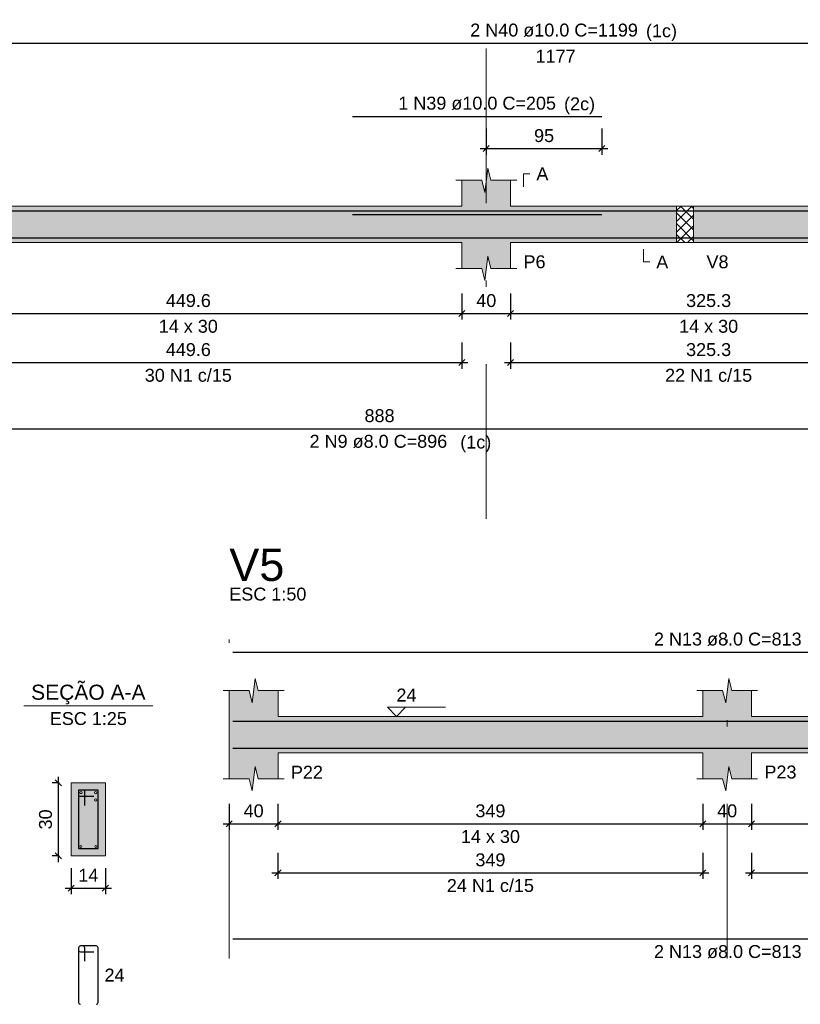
# Model space of a CAD drawing. Header units: millimetres. Extents: x 1434 to 2277, y -793 to -278.
# Tile 78 of 111: x 1761 to 1774, y -370 to -354. Entities that reach past the tile are written whole.
import ezdxf

# ---------------------------------------------------------------- set-up
doc = ezdxf.new("R2010")
doc.units = ezdxf.units.MM
doc.linetypes.add('DASHDOT', pattern=[25.4, 12.7, -6.35, 0, -6.35])
for name, color, linetype, lineweight in [('Descrição da armadura', 7, 'Continuous', 5), ('DT-Barras na forma', 1, 'Continuous', 30), ('DT-Barras no corte', 5, 'Continuous', 5), ('DT-Barras rebatidas', 1, 'Continuous', 30), ('DT-Cotas', 9, 'Continuous', 5), ('DT-Forma', 5, 'Continuous', 5), ('DT-Hachura forma vigas', 252, 'Continuous', 5), ('DT-Hachura intersecção vigas', 9, 'Continuous', 5), ('DT-Hachura seção vigas', 252, 'Continuous', 5), ('DT-Pontilhado', 9, 'DASHDOT', 5), ('DT-Textos', 7, 'Continuous', 5), ('DT-Título', 250, 'Continuous', 20), ('Textos armaduras', 7, 'Continuous', 5)]:
    doc.layers.add(name, color=color, linetype=linetype, lineweight=lineweight)
doc.styles.add('ARIAL', font='arial.ttf')
doc.styles.get("Standard").update_dxf_attribs({"font": 'arial.ttf'})
doc.dimstyles.new('UM_25.000000', dxfattribs={"dimtxt": 0.18, "dimasz": 0.1, "dimexe": 0.1, "dimexo": 0.2, "dimgap": 0, "dimtad": 1, "dimtih": 1, "dimtoh": 1, "dimdec": 1, "dimlfac": 25, "dimzin": 0, "dimdsep": 46, "dimtxsty": 'Standard', "dimcen": 0.09, "dimdle": 0.1, "dimadec": 1, "dimazin": 2, "dimtfac": 1, "dimtdec": 4, "dimtofl": 0, "dimtmove": 0, "dimatfit": 3, "dimfxl": 1, "dimtolj": 1, "dimarcsym": 0})
doc.dimstyles.new('UM_50.000000', dxfattribs={"dimtxt": 0.18, "dimasz": 0.1, "dimexe": 0.1, "dimexo": 0.2, "dimgap": 0, "dimtad": 1, "dimtih": 1, "dimtoh": 1, "dimdec": 1, "dimlfac": 50, "dimzin": 0, "dimdsep": 46, "dimtxsty": 'Standard', "dimcen": 0.09, "dimdle": 0.1, "dimadec": 1, "dimazin": 2, "dimtfac": 1, "dimtdec": 4, "dimtofl": 0, "dimtmove": 0, "dimatfit": 3, "dimfxl": 1, "dimtolj": 1, "dimarcsym": 0})

# ---------------------------------------------------------------- blocks, each defined once
blk = doc.blocks.new('_Oblique')
at = {"color": 0, "linetype": 'ByBlock', "lineweight": -2}
blk.add_line((-0.5, -0.5), (0.5, 0.5), dxfattribs=at)
blk = doc.blocks.new('*D374')
at = {"layer": 'DT-Cotas', "color": 0, "lineweight": -2, "transparency": 16777216}
for p, q in [((1759.456, -358.376), (1759.456, -358.806)), ((1768.447, -358.376), (1768.447, -358.806)), ((1759.356, -358.706), (1768.547, -358.706))]:
    blk.add_line(p, q, dxfattribs=at)
at = {"layer": 'DT-Cotas', "color": 0, "lineweight": -2, "transparency": 16777216, "xscale": 0.1, "yscale": 0.1, "zscale": 0.1, "rotation": 180}
blk.add_blockref('_Oblique', (1759.456, -358.706), dxfattribs=at)
at = {"layer": 'DT-Cotas', "color": 0, "lineweight": -2, "transparency": 16777216, "xscale": 0.1, "yscale": 0.1, "zscale": 0.1}
blk.add_blockref('_Oblique', (1768.447, -358.706), dxfattribs=at)
at = {"layer": 'DT-Cotas', "color": 7, "transparency": 16777216, "insert": (1763.952, -358.494), "char_height": 0.2118, "attachment_point": 5, "rotation": 0.0057, "style": 'ARIAL'}
blk.add_mtext('\\A1;449.6', dxfattribs=at)
blk = doc.blocks.new('*D375')
at = {"layer": 'DT-Cotas', "color": 0, "lineweight": -2, "transparency": 16777216}
for p, q in [((1768.447, -358.376), (1768.447, -358.806)), ((1769.247, -358.376), (1769.247, -358.806)), ((1768.347, -358.706), (1769.347, -358.706))]:
    blk.add_line(p, q, dxfattribs=at)
at = {"layer": 'DT-Cotas', "color": 0, "lineweight": -2, "transparency": 16777216, "xscale": 0.1, "yscale": 0.1, "zscale": 0.1, "rotation": 180}
blk.add_blockref('_Oblique', (1768.447, -358.706), dxfattribs=at)
at = {"layer": 'DT-Cotas', "color": 0, "lineweight": -2, "transparency": 16777216, "xscale": 0.1, "yscale": 0.1, "zscale": 0.1}
blk.add_blockref('_Oblique', (1769.247, -358.706), dxfattribs=at)
at = {"layer": 'DT-Cotas', "color": 7, "transparency": 16777216, "insert": (1768.847, -358.494), "char_height": 0.2118, "attachment_point": 5, "rotation": 0.0057, "style": 'ARIAL'}
blk.add_mtext('\\A1;40', dxfattribs=at)
blk = doc.blocks.new('*D376')
at = {"layer": 'DT-Cotas', "color": 0, "lineweight": -2, "transparency": 16777216}
for p, q in [((1769.247, -358.376), (1769.247, -358.806)), ((1775.754, -358.376), (1775.754, -358.806)), ((1769.147, -358.706), (1775.854, -358.706))]:
    blk.add_line(p, q, dxfattribs=at)
at = {"layer": 'DT-Cotas', "color": 0, "lineweight": -2, "transparency": 16777216, "xscale": 0.1, "yscale": 0.1, "zscale": 0.1, "rotation": 180}
blk.add_blockref('_Oblique', (1769.247, -358.706), dxfattribs=at)
at = {"layer": 'DT-Cotas', "color": 0, "lineweight": -2, "transparency": 16777216, "xscale": 0.1, "yscale": 0.1, "zscale": 0.1}
blk.add_blockref('_Oblique', (1775.754, -358.706), dxfattribs=at)
at = {"layer": 'DT-Cotas', "color": 7, "transparency": 16777216, "insert": (1772.5, -358.494), "char_height": 0.2118, "attachment_point": 5, "rotation": 0.0057, "style": 'ARIAL'}
blk.add_mtext('\\A1;325.3', dxfattribs=at)
blk = doc.blocks.new('*D383')
at = {"layer": 'DT-Cotas', "color": 0, "lineweight": -2, "transparency": 16777216}
for p, q in [((1759.456, -359.181), (1759.456, -359.611)), ((1768.447, -359.181), (1768.447, -359.611)), ((1759.356, -359.511), (1768.547, -359.511))]:
    blk.add_line(p, q, dxfattribs=at)
at = {"layer": 'DT-Cotas', "color": 0, "lineweight": -2, "transparency": 16777216, "xscale": 0.1, "yscale": 0.1, "zscale": 0.1, "rotation": 180}
blk.add_blockref('_Oblique', (1759.456, -359.511), dxfattribs=at)
at = {"layer": 'DT-Cotas', "color": 0, "lineweight": -2, "transparency": 16777216, "xscale": 0.1, "yscale": 0.1, "zscale": 0.1}
blk.add_blockref('_Oblique', (1768.447, -359.511), dxfattribs=at)
at = {"layer": 'DT-Cotas', "color": 7, "transparency": 16777216, "insert": (1763.952, -359.299), "char_height": 0.2118, "attachment_point": 5, "rotation": 0.0057, "style": 'ARIAL'}
blk.add_mtext('\\A1;449.6', dxfattribs=at)
blk = doc.blocks.new('*D384')
at = {"layer": 'DT-Cotas', "color": 0, "lineweight": -2, "transparency": 16777216}
for p, q in [((1769.247, -359.181), (1769.247, -359.611)), ((1775.754, -359.181), (1775.754, -359.611)), ((1769.147, -359.511), (1775.854, -359.511))]:
    blk.add_line(p, q, dxfattribs=at)
at = {"layer": 'DT-Cotas', "color": 0, "lineweight": -2, "transparency": 16777216, "xscale": 0.1, "yscale": 0.1, "zscale": 0.1, "rotation": 180}
blk.add_blockref('_Oblique', (1769.247, -359.511), dxfattribs=at)
at = {"layer": 'DT-Cotas', "color": 0, "lineweight": -2, "transparency": 16777216, "xscale": 0.1, "yscale": 0.1, "zscale": 0.1}
blk.add_blockref('_Oblique', (1775.754, -359.511), dxfattribs=at)
at = {"layer": 'DT-Cotas', "color": 7, "transparency": 16777216, "insert": (1772.5, -359.299), "char_height": 0.2118, "attachment_point": 5, "rotation": 0.0057, "style": 'ARIAL'}
blk.add_mtext('\\A1;325.3', dxfattribs=at)
blk = doc.blocks.new('*D388')
at = {"layer": 'DT-Cotas', "color": 0, "lineweight": -2, "transparency": 16777216}
for p, q in [((1768.847, -355.668), (1768.847, -356.097)), ((1770.747, -355.668), (1770.747, -356.097)), ((1768.747, -355.997), (1770.847, -355.997))]:
    blk.add_line(p, q, dxfattribs=at)
at = {"layer": 'DT-Cotas', "color": 0, "lineweight": -2, "transparency": 16777216, "xscale": 0.1, "yscale": 0.1, "zscale": 0.1, "rotation": 180}
blk.add_blockref('_Oblique', (1768.847, -355.997), dxfattribs=at)
at = {"layer": 'DT-Cotas', "color": 0, "lineweight": -2, "transparency": 16777216, "xscale": 0.1, "yscale": 0.1, "zscale": 0.1}
blk.add_blockref('_Oblique', (1770.747, -355.997), dxfattribs=at)
at = {"layer": 'DT-Cotas', "color": 7, "transparency": 16777216, "insert": (1769.797, -355.785), "char_height": 0.2118, "attachment_point": 5, "rotation": 0.0057, "style": 'ARIAL'}
blk.add_mtext('\\A1;95', dxfattribs=at)
blk = doc.blocks.new('*D412')
at = {"layer": 'DT-Cotas', "color": 0, "lineweight": -2, "transparency": 16777216}
for p, q in [((1761.817, -367.713), (1761.817, -366.313)), ((1761.829, -366.413), (1761.717, -366.413)), ((1761.829, -367.613), (1761.717, -367.613))]:
    blk.add_line(p, q, dxfattribs=at)
at = {"layer": 'DT-Cotas', "color": 0, "lineweight": -2, "transparency": 16777216, "xscale": 0.1, "yscale": 0.1, "zscale": 0.1}
for p, rotation in [((1761.817, -366.413), 90), ((1761.817, -367.613), 270)]:
    blk.add_blockref('_Oblique', p, dxfattribs=dict(at, rotation=rotation))
at = {"layer": 'DT-Cotas', "color": 7, "transparency": 16777216, "insert": (1761.606, -367.013), "char_height": 0.2118, "attachment_point": 5, "rotation": 90, "style": 'ARIAL'}
blk.add_mtext('\\A1;30', dxfattribs=at)
blk = doc.blocks.new('*D413')
at = {"layer": 'DT-Cotas', "color": 0, "lineweight": -2, "transparency": 16777216}
for p, q in [((1762.029, -367.813), (1762.029, -368.242)), ((1762.589, -367.813), (1762.589, -368.242)), ((1761.929, -368.142), (1762.689, -368.142))]:
    blk.add_line(p, q, dxfattribs=at)
at = {"layer": 'DT-Cotas', "color": 0, "lineweight": -2, "transparency": 16777216, "xscale": 0.1, "yscale": 0.1, "zscale": 0.1, "rotation": 180}
blk.add_blockref('_Oblique', (1762.029, -368.142), dxfattribs=at)
at = {"layer": 'DT-Cotas', "color": 0, "lineweight": -2, "transparency": 16777216, "xscale": 0.1, "yscale": 0.1, "zscale": 0.1}
blk.add_blockref('_Oblique', (1762.589, -368.142), dxfattribs=at)
at = {"layer": 'DT-Cotas', "color": 7, "transparency": 16777216, "insert": (1762.309, -367.93), "char_height": 0.2118, "attachment_point": 5, "rotation": 0.0057, "style": 'ARIAL'}
blk.add_mtext('\\A1;14', dxfattribs=at)
blk = doc.blocks.new('*D414')
at = {"layer": 'DT-Cotas', "color": 0, "lineweight": -2, "transparency": 16777216}
for p, q in [((1764.625, -366.756), (1764.625, -367.185)), ((1765.425, -366.756), (1765.425, -367.185)), ((1764.525, -367.085), (1765.525, -367.085))]:
    blk.add_line(p, q, dxfattribs=at)
at = {"layer": 'DT-Cotas', "color": 0, "lineweight": -2, "transparency": 16777216, "xscale": 0.1, "yscale": 0.1, "zscale": 0.1, "rotation": 180}
blk.add_blockref('_Oblique', (1764.625, -367.085), dxfattribs=at)
at = {"layer": 'DT-Cotas', "color": 0, "lineweight": -2, "transparency": 16777216, "xscale": 0.1, "yscale": 0.1, "zscale": 0.1}
blk.add_blockref('_Oblique', (1765.425, -367.085), dxfattribs=at)
at = {"layer": 'DT-Cotas', "color": 7, "transparency": 16777216, "insert": (1765.025, -366.873), "char_height": 0.2118, "attachment_point": 5, "rotation": 0.0057, "style": 'ARIAL'}
blk.add_mtext('\\A1;40', dxfattribs=at)
blk = doc.blocks.new('*D415')
at = {"layer": 'DT-Cotas', "color": 0, "lineweight": -2, "transparency": 16777216}
for p, q in [((1765.425, -366.756), (1765.425, -367.185)), ((1772.405, -366.756), (1772.405, -367.185)), ((1765.325, -367.085), (1772.505, -367.085))]:
    blk.add_line(p, q, dxfattribs=at)
at = {"layer": 'DT-Cotas', "color": 0, "lineweight": -2, "transparency": 16777216, "xscale": 0.1, "yscale": 0.1, "zscale": 0.1, "rotation": 180}
blk.add_blockref('_Oblique', (1765.425, -367.085), dxfattribs=at)
at = {"layer": 'DT-Cotas', "color": 0, "lineweight": -2, "transparency": 16777216, "xscale": 0.1, "yscale": 0.1, "zscale": 0.1}
blk.add_blockref('_Oblique', (1772.405, -367.085), dxfattribs=at)
at = {"layer": 'DT-Cotas', "color": 7, "transparency": 16777216, "insert": (1768.915, -366.873), "char_height": 0.2118, "attachment_point": 5, "rotation": 0.0057, "style": 'ARIAL'}
blk.add_mtext('\\A1;349', dxfattribs=at)
blk = doc.blocks.new('*D416')
at = {"layer": 'DT-Cotas', "color": 0, "lineweight": -2, "transparency": 16777216}
for p, q in [((1772.405, -366.756), (1772.405, -367.185)), ((1773.205, -366.756), (1773.205, -367.185)), ((1772.305, -367.085), (1773.305, -367.085))]:
    blk.add_line(p, q, dxfattribs=at)
at = {"layer": 'DT-Cotas', "color": 0, "lineweight": -2, "transparency": 16777216, "xscale": 0.1, "yscale": 0.1, "zscale": 0.1, "rotation": 180}
blk.add_blockref('_Oblique', (1772.405, -367.085), dxfattribs=at)
at = {"layer": 'DT-Cotas', "color": 0, "lineweight": -2, "transparency": 16777216, "xscale": 0.1, "yscale": 0.1, "zscale": 0.1}
blk.add_blockref('_Oblique', (1773.205, -367.085), dxfattribs=at)
at = {"layer": 'DT-Cotas', "color": 7, "transparency": 16777216, "insert": (1772.805, -366.873), "char_height": 0.2118, "attachment_point": 5, "rotation": 0.0057, "style": 'ARIAL'}
blk.add_mtext('\\A1;40', dxfattribs=at)
blk = doc.blocks.new('*D417')
at = {"layer": 'DT-Cotas', "color": 0, "lineweight": -2, "transparency": 16777216}
for p, q in [((1773.205, -366.756), (1773.205, -367.185)), ((1780.205, -366.756), (1780.205, -367.185)), ((1773.105, -367.085), (1780.305, -367.085))]:
    blk.add_line(p, q, dxfattribs=at)
at = {"layer": 'DT-Cotas', "color": 0, "lineweight": -2, "transparency": 16777216, "xscale": 0.1, "yscale": 0.1, "zscale": 0.1, "rotation": 180}
blk.add_blockref('_Oblique', (1773.205, -367.085), dxfattribs=at)
at = {"layer": 'DT-Cotas', "color": 0, "lineweight": -2, "transparency": 16777216, "xscale": 0.1, "yscale": 0.1, "zscale": 0.1}
blk.add_blockref('_Oblique', (1780.205, -367.085), dxfattribs=at)
at = {"layer": 'DT-Cotas', "color": 7, "transparency": 16777216, "insert": (1776.705, -366.873), "char_height": 0.2118, "attachment_point": 5, "rotation": 0.0057, "style": 'ARIAL'}
blk.add_mtext('\\A1;350', dxfattribs=at)
blk = doc.blocks.new('*D419')
at = {"layer": 'DT-Cotas', "color": 0, "lineweight": -2, "transparency": 16777216}
for p, q in [((1765.425, -367.56), (1765.425, -367.99)), ((1772.405, -367.56), (1772.405, -367.99)), ((1765.325, -367.89), (1772.505, -367.89))]:
    blk.add_line(p, q, dxfattribs=at)
at = {"layer": 'DT-Cotas', "color": 0, "lineweight": -2, "transparency": 16777216, "xscale": 0.1, "yscale": 0.1, "zscale": 0.1, "rotation": 180}
blk.add_blockref('_Oblique', (1765.425, -367.89), dxfattribs=at)
at = {"layer": 'DT-Cotas', "color": 0, "lineweight": -2, "transparency": 16777216, "xscale": 0.1, "yscale": 0.1, "zscale": 0.1}
blk.add_blockref('_Oblique', (1772.405, -367.89), dxfattribs=at)
at = {"layer": 'DT-Cotas', "color": 7, "transparency": 16777216, "insert": (1768.915, -367.678), "char_height": 0.2118, "attachment_point": 5, "rotation": 0.0057, "style": 'ARIAL'}
blk.add_mtext('\\A1;349', dxfattribs=at)
blk = doc.blocks.new('*D420')
at = {"layer": 'DT-Cotas', "color": 0, "lineweight": -2, "transparency": 16777216}
for p, q in [((1773.205, -367.56), (1773.205, -367.99)), ((1780.205, -367.56), (1780.205, -367.99)), ((1773.105, -367.89), (1780.305, -367.89))]:
    blk.add_line(p, q, dxfattribs=at)
at = {"layer": 'DT-Cotas', "color": 0, "lineweight": -2, "transparency": 16777216, "xscale": 0.1, "yscale": 0.1, "zscale": 0.1, "rotation": 180}
blk.add_blockref('_Oblique', (1773.205, -367.89), dxfattribs=at)
at = {"layer": 'DT-Cotas', "color": 0, "lineweight": -2, "transparency": 16777216, "xscale": 0.1, "yscale": 0.1, "zscale": 0.1}
blk.add_blockref('_Oblique', (1780.205, -367.89), dxfattribs=at)
at = {"layer": 'DT-Cotas', "color": 7, "transparency": 16777216, "insert": (1776.705, -367.678), "char_height": 0.2118, "attachment_point": 5, "rotation": 0.0057, "style": 'ARIAL'}
blk.add_mtext('\\A1;350', dxfattribs=at)

msp = doc.modelspace()

# ---------------------------------------------------------------- hatches: boundary and pattern name
at = {"layer": 'DT-Hachura forma vigas', "linetype": 'Continuous'}
for points in [[(1769.2472, -357.5409), (1771.9736, -357.5409), (1771.9736, -356.9409), (1769.2472, -356.9409), (1769.2472, -356.5173), (1768.9222, -356.5173), (1768.8722, -356.3173), (1768.8222, -356.7173), (1768.7722, -356.5173), (1768.4472, -356.5173), (1768.4472, -356.9409), (1759.456, -356.9409), (1759.456, -356.5173), (1759.231, -356.5173), (1759.181, -356.3173), (1759.131, -356.7173), (1759.081, -356.5173), (1758.856, -356.5173), (1758.856, -356.9409), (1758.416, -356.9409), (1758.416, -357.5409), (1758.856, -357.5409), (1758.856, -357.9645), (1759.081, -357.9645), (1759.131, -358.1645), (1759.181, -357.7645), (1759.231, -357.9645), (1759.456, -357.9645), (1759.456, -357.5409), (1768.4472, -357.5409), (1768.4472, -357.9645), (1768.7722, -357.9645), (1768.8222, -358.1645), (1768.8722, -357.7645), (1768.9222, -357.9645), (1769.2472, -357.9645), (1769.2472, -357.5409)], [(1788.6896, -357.9645), (1788.6896, -357.5409), (1788.6896, -356.9409), (1788.6896, -356.5173), (1788.6246, -356.5173), (1788.5746, -356.3173), (1788.5246, -356.7173), (1788.4746, -356.5173), (1788.4096, -356.5173), (1788.4096, -356.9409), (1784.2504, -356.9409), (1784.2504, -356.5173), (1784.0254, -356.5173), (1783.9754, -356.3173), (1783.9254, -356.7173), (1783.8754, -356.5173), (1783.6504, -356.5173), (1783.6504, -356.9409), (1776.3536, -356.9409), (1776.3536, -356.5173), (1776.1286, -356.5173), (1776.0786, -356.3173), (1776.0286, -356.7173), (1775.9786, -356.5173), (1775.7536, -356.5173), (1775.7536, -356.9409), (1772.2536, -356.9409), (1772.2536, -357.5409), (1775.7536, -357.5409), (1775.7536, -357.9645), (1775.9786, -357.9645), (1776.0286, -358.1645), (1776.0786, -357.7645), (1776.1286, -357.9645), (1776.3536, -357.9645), (1776.3536, -357.5409), (1783.6504, -357.5409), (1783.6504, -357.9645), (1783.8754, -357.9645), (1783.9254, -358.1645), (1783.9754, -357.7645), (1784.0254, -357.9645), (1784.2504, -357.9645), (1784.2504, -357.5409), (1788.4096, -357.5409), (1788.4096, -357.9645), (1788.4746, -357.9645), (1788.5246, -358.1645), (1788.5746, -357.7645), (1788.6246, -357.9645), (1788.6896, -357.9645)], [(1781.0055, -366.3438), (1781.0055, -365.9202), (1781.0055, -365.3202), (1781.0055, -364.8966), (1780.6805, -364.8966), (1780.6305, -364.6966), (1780.5805, -365.0966), (1780.5305, -364.8966), (1780.2055, -364.8966), (1780.2055, -365.3202), (1773.2055, -365.3202), (1773.2055, -364.8966), (1772.8805, -364.8966), (1772.8305, -364.6966), (1772.7805, -365.0966), (1772.7305, -364.8966), (1772.4055, -364.8966), (1772.4055, -365.3202), (1765.4255, -365.3202), (1765.4255, -364.8966), (1765.1005, -364.8966), (1765.0505, -364.6966), (1765.0005, -365.0966), (1764.9505, -364.8966), (1764.6255, -364.8966), (1764.6255, -365.3202), (1764.6255, -365.9202), (1764.6255, -366.3438), (1764.9505, -366.3438), (1765.0005, -366.5438), (1765.0505, -366.1438), (1765.1005, -366.3438), (1765.4255, -366.3438), (1765.4255, -365.9202), (1772.4055, -365.9202), (1772.4055, -366.3438), (1772.7305, -366.3438), (1772.7805, -366.5438), (1772.8305, -366.1438), (1772.8805, -366.3438), (1773.2055, -366.3438), (1773.2055, -365.9202), (1780.2055, -365.9202), (1780.2055, -366.3438), (1780.5305, -366.3438), (1780.5805, -366.5438), (1780.6305, -366.1438), (1780.6805, -366.3438), (1781.0055, -366.3438)]]:
    msp.add_hatch(color=256, dxfattribs=at).paths.add_polyline_path(points)
at = {"layer": 'DT-Hachura intersecção vigas', "linetype": 'Continuous'}
h = msp.add_hatch(dxfattribs=at)
h.set_pattern_fill('ANSI37', color=256, style=0)
h.set_pattern_definition([(45, (1722.81126, -450.90245), (-0.08838835, 0.08838835), []), (135, (1722.81126, -450.90245), (-0.08838835, -0.08838835), [])])
h.paths.add_polyline_path([(1771.9736, -357.5409), (1772.2536, -357.5409), (1772.2536, -356.9409), (1771.9736, -356.9409), (1771.9736, -357.5409)])
at = {"layer": 'DT-Hachura seção vigas', "linetype": 'Continuous'}
msp.add_hatch(color=256, dxfattribs=at).paths.add_polyline_path([(1762.0293, -367.6126), (1762.0293, -367.6126), (1762.5893, -367.6126), (1762.5893, -366.4126), (1762.0293, -366.4126), (1762.0293, -367.6126)])

# ---------------------------------------------------------------- linework, layer by layer
at = {"layer": 'DT-Barras na forma'}
for p, q in [((1762.2493, -366.5326), (1762.1493, -366.5326)), ((1762.1493, -366.5326), (1762.1493, -367.4926)), ((1762.4693, -366.5326), (1762.1493, -366.5326)), ((1762.1493, -366.5326), (1762.1493, -366.6326)), ((1762.2493, -366.7826), (1762.2493, -366.5326)), ((1762.4693, -367.4926), (1762.4693, -366.5326)), ((1762.1493, -366.6326), (1762.3993, -366.6326)), ((1762.1493, -367.4926), (1762.4693, -367.4926))]:
    msp.add_line(p, q, dxfattribs=at)
for points in [[(1758.196, -357.4909), (1758.196, -357.0209), (1781.726, -357.0209)], [(1766.6472, -357.0809), (1770.7472, -357.0809)], [(1758.196, -357.2629), (1758.196, -357.4629), (1775.9536, -357.4629)], [(1764.6855, -365.3982), (1780.9455, -365.3982)], [(1764.6855, -365.8422), (1780.9455, -365.8422)]]:
    msp.add_lwpolyline(points, dxfattribs=at)
at = {"layer": 'DT-Barras no corte'}
for centre, radius in [((1762.1893, -366.5726), 0.02), ((1762.4293, -366.5726), 0.02), ((1762.4293, -366.6926), 0.02), ((1762.1853, -367.4566), 0.016), ((1762.4333, -367.4566), 0.016)]:
    msp.add_circle(centre, radius, dxfattribs=at)
at = {"layer": 'DT-Barras rebatidas'}
for p, q in [((1758.246, -354.2675), (1781.726, -354.2675)), ((1766.6472, -355.4677), (1770.7472, -355.4677)), ((1758.236, -360.5975), (1775.9536, -360.5975)), ((1764.6855, -364.2686), (1780.9455, -364.2686)), ((1764.6855, -368.9768), (1780.9455, -368.9768)), ((1762.1493, -369.1193), (1762.1493, -370.0193)), ((1762.1493, -369.1193), (1762.1493, -369.1593)), ((1762.2193, -369.0893), (1762.1793, -369.0893)), ((1762.4393, -369.0893), (1762.1793, -369.0893)), ((1762.2493, -369.3393), (1762.2493, -369.1193)), ((1762.4693, -370.0193), (1762.4693, -369.1193)), ((1762.1793, -369.1893), (1762.3993, -369.1893))]:
    msp.add_line(p, q, dxfattribs=at)
for centre, start, end in [((1762.1793, -369.1193), 90, 180), ((1762.1793, -369.1193), 90, 180), ((1762.2193, -369.1193), 0, 90), ((1762.4393, -369.1193), 0, 90), ((1762.1793, -369.1593), 180, 270), ((1762.1793, -370.0193), 180, 270), ((1762.4393, -370.0193), 270, 0)]:
    msp.add_arc(centre, 0.03, start, end, dxfattribs=at)
at = {"layer": 'DT-Forma'}
for p, q in [((1768.8222, -356.7173), (1768.8722, -356.3173)), ((1768.8722, -356.3173), (1768.9222, -356.5173)), ((1768.3472, -356.5173), (1768.7722, -356.5173)), ((1768.4472, -356.9409), (1768.4472, -356.5173)), ((1768.7722, -356.5173), (1768.8222, -356.7173)), ((1768.9222, -356.5173), (1769.3472, -356.5173)), ((1769.2472, -356.5173), (1769.2472, -356.9409)), ((1759.456, -356.9409), (1768.4472, -356.9409)), ((1769.2472, -356.9409), (1771.9736, -356.9409)), ((1771.9736, -356.9409), (1772.2536, -356.9409)), ((1772.2536, -356.9409), (1775.7536, -356.9409)), ((1759.456, -357.5409), (1768.4472, -357.5409)), ((1768.4472, -357.5409), (1768.4472, -357.9645)), ((1769.2472, -357.9645), (1769.2472, -357.5409)), ((1769.2472, -357.5409), (1771.9736, -357.5409)), ((1771.9736, -357.5409), (1772.2536, -357.5409)), ((1772.2536, -357.5409), (1775.7536, -357.5409)), ((1768.8222, -358.1645), (1768.8722, -357.7645)), ((1768.8722, -357.7645), (1768.9222, -357.9645)), ((1768.3472, -357.9645), (1768.7722, -357.9645)), ((1768.7722, -357.9645), (1768.8222, -358.1645)), ((1768.9222, -357.9645), (1769.3472, -357.9645)), ((1765.0005, -365.0966), (1765.0505, -364.6966)), ((1765.0505, -364.6966), (1765.1005, -364.8966)), ((1772.7805, -365.0966), (1772.8305, -364.6966)), ((1772.8305, -364.6966), (1772.8805, -364.8966)), ((1764.5255, -364.8966), (1764.9505, -364.8966)), ((1764.6255, -365.3202), (1764.6255, -364.8966)), ((1764.9505, -364.8966), (1765.0005, -365.0966)), ((1765.1005, -364.8966), (1765.5255, -364.8966)), ((1765.4255, -364.8966), (1765.4255, -365.3202)), ((1772.3055, -364.8966), (1772.7305, -364.8966)), ((1772.4055, -365.3202), (1772.4055, -364.8966)), ((1772.7305, -364.8966), (1772.7805, -365.0966)), ((1772.8805, -364.8966), (1773.3055, -364.8966)), ((1773.2055, -364.8966), (1773.2055, -365.3202)), ((1765.4255, -365.3202), (1772.4055, -365.3202)), ((1773.2055, -365.3202), (1780.2055, -365.3202)), ((1764.6255, -365.9202), (1764.6255, -366.3438)), ((1765.4255, -366.3438), (1765.4255, -365.9202)), ((1765.4255, -365.9202), (1772.4055, -365.9202)), ((1772.4055, -365.9202), (1772.4055, -366.3438)), ((1773.2055, -366.3438), (1773.2055, -365.9202)), ((1773.2055, -365.9202), (1780.2055, -365.9202)), ((1765.0005, -366.5438), (1765.0505, -366.1438)), ((1765.0505, -366.1438), (1765.1005, -366.3438)), ((1772.7805, -366.5438), (1772.8305, -366.1438)), ((1772.8305, -366.1438), (1772.8805, -366.3438)), ((1764.5255, -366.3438), (1764.9505, -366.3438)), ((1764.9505, -366.3438), (1765.0005, -366.5438)), ((1765.1005, -366.3438), (1765.5255, -366.3438)), ((1772.3055, -366.3438), (1772.7305, -366.3438)), ((1772.7305, -366.3438), (1772.7805, -366.5438)), ((1772.8805, -366.3438), (1773.3055, -366.3438)), ((1762.5893, -366.4126), (1762.0293, -366.4126)), ((1762.0293, -366.4126), (1762.0293, -366.4126)), ((1762.0293, -366.4126), (1762.0293, -367.6126)), ((1762.5893, -367.6126), (1762.5893, -366.4126)), ((1762.5893, -366.4126), (1762.5893, -366.4126)), ((1762.0293, -367.6126), (1762.5893, -367.6126)), ((1762.0293, -367.6126), (1762.0293, -367.6126)), ((1762.5893, -367.6126), (1762.5893, -367.6126))]:
    msp.add_line(p, q, dxfattribs=at)
at = {"layer": 'DT-Forma', "linetype": 'Continuous'}
msp.add_line((1764.6255, -365.9202), (1764.6255, -365.3202), dxfattribs=at)
at = {"layer": 'DT-Pontilhado', "ltscale": 0.2}
for p, q in [((1768.8472, -362.0742), (1768.8472, -353.9851)), ((1771.9736, -356.9409), (1771.9736, -357.5409)), ((1772.2536, -356.9409), (1772.2536, -357.5409)), ((1764.6255, -369.2945), (1764.6255, -364.0568)), ((1772.8055, -369.2945), (1772.8055, -364.0568))]:
    msp.add_line(p, q, dxfattribs=at)
at = {"layer": 'DT-Textos'}
msp.add_line((1761.2503, -365.1477), (1763.3683, -365.1477), dxfattribs=at)
for points in [[(1769.459, -356.6232), (1769.459, -356.4114), (1769.5649, -356.4114)], [(1771.4283, -357.6468), (1771.4283, -357.8586), (1771.5342, -357.8586)], [(1767.5195, -365.1719), (1767.3712, -365.3202), (1767.2229, -365.1719), (1768.176, -365.1719)]]:
    msp.add_lwpolyline(points, dxfattribs=at)

# ---------------------------------------------------------------- texts
at = {"layer": 'Descrição da armadura', "linetype": 'Continuous', "char_height": 0.2118, "attachment_point": 8, "line_spacing_factor": 0.798, "style": 'ARIAL'}
for s, insert, width in [('2 N40 ø10.0 C=1199', (1769.961, -354.1616), 5.524605), ('1 N39 ø10.0 C=205', (1768.6972, -355.3618), 5.194653), ('30 N1 c/15', (1763.9516, -359.8283), 2.869342), ('22 N1 c/15', (1772.5004, -359.8283), 2.869342), ('2 N9 ø8.0 C=896', (1767.0748, -360.9152), 4.534748), ('2 N13 ø8.0 C=813', (1772.8155, -364.1627), 4.8647), ('24 N1 c/15', (1768.9155, -368.2076), 2.869342), ('2 N13 ø8.0 C=813', (1772.8155, -369.2945), 4.8647)]:
    msp.add_mtext(s, dxfattribs=dict(at, insert=insert, width=width))
at = {"layer": 'DT-Textos', "line_spacing_factor": 0.798, "style": 'ARIAL'}
for s, insert, char_height, width, attachment_point in [('(1c)', (1771.4713, -354.2315), 0.2118, 0.872216, 7), ('(2c)', (1770.1253, -355.4315), 0.2118, 0.872216, 7), ('A', (1769.6708, -356.5173), 0.2118, 0.337807, 7), ('P6', (1769.459, -357.9645), 0.2118, 0.619479, 7), ('A', (1771.6401, -357.9645), 0.2118, 0.337807, 7), ('V8', (1772.4654, -357.9645), 0.2118, 0.619479, 7), ('14 x 30', (1763.9516, -359.0235), 0.2118, 1.66134, 8), ('14 x 30', (1772.5004, -359.0235), 0.2118, 1.66134, 8), ('(1c)', (1768.4203, -360.9855), 0.2118, 0.872216, 7), ('ESC 1:50', (1764.6255, -363.4214), 0.2118, 2.167804, 7), ('SEÇÃO A-A', (1762.3093, -365.1235), 0.2471, 4.137152, 8), ('24', (1767.3712, -365.0766), 0.2118, 0.563342, 7), ('ESC 1:25', (1762.3093, -365.4654), 0.2118, 2.167804, 8), ('P22', (1765.6373, -366.3438), 0.2118, 0.90115, 7), ('P23', (1773.4173, -366.3438), 0.2118, 0.90115, 7), ('14 x 30', (1768.9155, -367.4028), 0.2118, 1.66134, 8)]:
    msp.add_mtext(s, dxfattribs=dict(at, insert=insert, char_height=char_height, width=width, attachment_point=attachment_point))
at = {"layer": 'DT-Título', "insert": (1764.6255, -363.1037), "char_height": 0.5295, "width": 1.858436, "attachment_point": 7, "line_spacing_factor": 0.798, "style": 'ARIAL'}
msp.add_mtext('V5', dxfattribs=at)
at = {"layer": 'Textos armaduras', "linetype": 'Continuous', "char_height": 0.2118, "attachment_point": 7, "line_spacing_factor": 0.798, "style": 'ARIAL'}
for s, insert, width in [('1177', (1769.656, -354.5852), 1.31981), ('888', (1766.8473, -360.4916), 0.989858), ('24', (1762.5752, -369.6752), 0.659905)]:
    msp.add_mtext(s, dxfattribs=dict(at, insert=insert, width=width))

# ---------------------------------------------------------------- dimensions: what is measured, and where the dimension line sits
at = {"layer": 'DT-Cotas'}
for base, p1, p2, dimstyle, override, picture, middle in [((1770.7472, -355.9972), (1768.8472, -355.4677), (1770.7472, -355.4677), 'UM_50.000000', {"dimtxt": 0.2118, "dimasz": 0.1, "dimexe": 0.1, "dimexo": 0.2, "dimtad": 1, "dimtih": 0, "dimtoh": 0, "dimdec": 1, "dimlfac": 50, "dimzin": 8, "dimtxsty": 'ARIAL', "dimblk": 'Oblique', "dimblk1": 'Oblique', "dimblk2": 'Oblique', "dimsah": 1, "dimdle": 0.1, "dimse1": 0, "dimse2": 0, "dimclrt": 7, "dimadec": 1, "dimazin": 3, "dimtmove": 2, "dimldrblk": 'Oblique'}, '*D388', (1769.7972, -355.7854)), ((1768.4472, -358.7058), (1759.456, -358.1763), (1768.4472, -358.1763), 'UM_50.000000', {"dimtxt": 0.2118, "dimasz": 0.1, "dimexe": 0.1, "dimexo": 0.2, "dimtad": 1, "dimtih": 0, "dimtoh": 0, "dimdec": 1, "dimlfac": 50, "dimzin": 8, "dimtxsty": 'ARIAL', "dimblk": 'Oblique', "dimblk1": 'Oblique', "dimblk2": 'Oblique', "dimsah": 1, "dimdle": 0.1, "dimse1": 0, "dimse2": 0, "dimclrt": 7, "dimadec": 1, "dimazin": 3, "dimtmove": 2, "dimldrblk": 'Oblique'}, '*D374', (1763.9516, -358.494)), ((1769.2472, -358.7058), (1768.4472, -358.1763), (1769.2472, -358.1763), 'UM_50.000000', {"dimtxt": 0.2118, "dimasz": 0.1, "dimexe": 0.1, "dimexo": 0.2, "dimtad": 1, "dimtih": 0, "dimtoh": 0, "dimdec": 1, "dimlfac": 50, "dimzin": 8, "dimtxsty": 'ARIAL', "dimblk": 'Oblique', "dimblk1": 'Oblique', "dimblk2": 'Oblique', "dimsah": 1, "dimdle": 0.1, "dimse1": 0, "dimse2": 0, "dimclrt": 7, "dimadec": 1, "dimazin": 3, "dimtmove": 2, "dimldrblk": 'Oblique'}, '*D375', (1768.8472, -358.494)), ((1775.7536, -358.7058), (1769.2472, -358.1763), (1775.7536, -358.1763), 'UM_50.000000', {"dimtxt": 0.2118, "dimasz": 0.1, "dimexe": 0.1, "dimexo": 0.2, "dimtad": 1, "dimtih": 0, "dimtoh": 0, "dimdec": 1, "dimlfac": 50, "dimzin": 8, "dimtxsty": 'ARIAL', "dimblk": 'Oblique', "dimblk1": 'Oblique', "dimblk2": 'Oblique', "dimsah": 1, "dimdle": 0.1, "dimse1": 0, "dimse2": 0, "dimclrt": 7, "dimadec": 1, "dimazin": 3, "dimtmove": 2, "dimldrblk": 'Oblique'}, '*D376', (1772.5004, -358.494)), ((1768.4472, -359.5106), (1759.456, -358.9811), (1768.4472, -358.9811), 'UM_50.000000', {"dimtxt": 0.2118, "dimasz": 0.1, "dimexe": 0.1, "dimexo": 0.2, "dimtad": 1, "dimtih": 0, "dimtoh": 0, "dimdec": 1, "dimlfac": 50, "dimzin": 8, "dimtxsty": 'ARIAL', "dimblk": 'Oblique', "dimblk1": 'Oblique', "dimblk2": 'Oblique', "dimsah": 1, "dimdle": 0.1, "dimse1": 0, "dimse2": 0, "dimclrt": 7, "dimadec": 1, "dimazin": 3, "dimtmove": 2, "dimldrblk": 'Oblique'}, '*D383', (1763.9516, -359.2988)), ((1775.7536, -359.5106), (1769.2472, -358.9811), (1775.7536, -358.9811), 'UM_50.000000', {"dimtxt": 0.2118, "dimasz": 0.1, "dimexe": 0.1, "dimexo": 0.2, "dimtad": 1, "dimtih": 0, "dimtoh": 0, "dimdec": 1, "dimlfac": 50, "dimzin": 8, "dimtxsty": 'ARIAL', "dimblk": 'Oblique', "dimblk1": 'Oblique', "dimblk2": 'Oblique', "dimsah": 1, "dimdle": 0.1, "dimse1": 0, "dimse2": 0, "dimclrt": 7, "dimadec": 1, "dimazin": 3, "dimtmove": 2, "dimldrblk": 'Oblique'}, '*D384', (1772.5004, -359.2988)), ((1765.4255, -367.0851), (1764.6255, -366.5556), (1765.4255, -366.5556), 'UM_50.000000', {"dimtxt": 0.2118, "dimasz": 0.1, "dimexe": 0.1, "dimexo": 0.2, "dimtad": 1, "dimtih": 0, "dimtoh": 0, "dimdec": 1, "dimlfac": 50, "dimzin": 8, "dimtxsty": 'ARIAL', "dimblk": 'Oblique', "dimblk1": 'Oblique', "dimblk2": 'Oblique', "dimsah": 1, "dimdle": 0.1, "dimse1": 0, "dimse2": 0, "dimclrt": 7, "dimadec": 1, "dimazin": 3, "dimtmove": 2, "dimldrblk": 'Oblique'}, '*D414', (1765.0255, -366.8733)), ((1772.4055, -367.0851), (1765.4255, -366.5556), (1772.4055, -366.5556), 'UM_50.000000', {"dimtxt": 0.2118, "dimasz": 0.1, "dimexe": 0.1, "dimexo": 0.2, "dimtad": 1, "dimtih": 0, "dimtoh": 0, "dimdec": 1, "dimlfac": 50, "dimzin": 8, "dimtxsty": 'ARIAL', "dimblk": 'Oblique', "dimblk1": 'Oblique', "dimblk2": 'Oblique', "dimsah": 1, "dimdle": 0.1, "dimse1": 0, "dimse2": 0, "dimclrt": 7, "dimadec": 1, "dimazin": 3, "dimtmove": 2, "dimldrblk": 'Oblique'}, '*D415', (1768.9155, -366.8733)), ((1773.2055, -367.0851), (1772.4055, -366.5556), (1773.2055, -366.5556), 'UM_50.000000', {"dimtxt": 0.2118, "dimasz": 0.1, "dimexe": 0.1, "dimexo": 0.2, "dimtad": 1, "dimtih": 0, "dimtoh": 0, "dimdec": 1, "dimlfac": 50, "dimzin": 8, "dimtxsty": 'ARIAL', "dimblk": 'Oblique', "dimblk1": 'Oblique', "dimblk2": 'Oblique', "dimsah": 1, "dimdle": 0.1, "dimse1": 0, "dimse2": 0, "dimclrt": 7, "dimadec": 1, "dimazin": 3, "dimtmove": 2, "dimldrblk": 'Oblique'}, '*D416', (1772.8055, -366.8733)), ((1780.2055, -367.0851), (1773.2055, -366.5556), (1780.2055, -366.5556), 'UM_50.000000', {"dimtxt": 0.2118, "dimasz": 0.1, "dimexe": 0.1, "dimexo": 0.2, "dimtad": 1, "dimtih": 0, "dimtoh": 0, "dimdec": 1, "dimlfac": 50, "dimzin": 8, "dimtxsty": 'ARIAL', "dimblk": 'Oblique', "dimblk1": 'Oblique', "dimblk2": 'Oblique', "dimsah": 1, "dimdle": 0.1, "dimse1": 0, "dimse2": 0, "dimclrt": 7, "dimadec": 1, "dimazin": 3, "dimtmove": 2, "dimldrblk": 'Oblique'}, '*D417', (1776.7055, -366.8733)), ((1772.4055, -367.8899), (1765.4255, -367.3604), (1772.4055, -367.3604), 'UM_50.000000', {"dimtxt": 0.2118, "dimasz": 0.1, "dimexe": 0.1, "dimexo": 0.2, "dimtad": 1, "dimtih": 0, "dimtoh": 0, "dimdec": 1, "dimlfac": 50, "dimzin": 8, "dimtxsty": 'ARIAL', "dimblk": 'Oblique', "dimblk1": 'Oblique', "dimblk2": 'Oblique', "dimsah": 1, "dimdle": 0.1, "dimse1": 0, "dimse2": 0, "dimclrt": 7, "dimadec": 1, "dimazin": 3, "dimtmove": 2, "dimldrblk": 'Oblique'}, '*D419', (1768.9155, -367.6781)), ((1780.2055, -367.8899), (1773.2055, -367.3604), (1780.2055, -367.3604), 'UM_50.000000', {"dimtxt": 0.2118, "dimasz": 0.1, "dimexe": 0.1, "dimexo": 0.2, "dimtad": 1, "dimtih": 0, "dimtoh": 0, "dimdec": 1, "dimlfac": 50, "dimzin": 8, "dimtxsty": 'ARIAL', "dimblk": 'Oblique', "dimblk1": 'Oblique', "dimblk2": 'Oblique', "dimsah": 1, "dimdle": 0.1, "dimse1": 0, "dimse2": 0, "dimclrt": 7, "dimadec": 1, "dimazin": 3, "dimtmove": 2, "dimldrblk": 'Oblique'}, '*D420', (1776.7055, -367.6781)), ((1762.5893, -368.1421), (1762.0293, -367.6126), (1762.5893, -367.6126), 'UM_25.000000', {"dimtxt": 0.2118, "dimasz": 0.1, "dimexe": 0.1, "dimexo": 0.2, "dimtad": 1, "dimtih": 0, "dimtoh": 0, "dimdec": 1, "dimlfac": 25, "dimzin": 8, "dimtxsty": 'ARIAL', "dimblk": 'Oblique', "dimblk1": 'Oblique', "dimblk2": 'Oblique', "dimsah": 1, "dimdle": 0.1, "dimse1": 0, "dimse2": 0, "dimclrt": 7, "dimadec": 1, "dimazin": 3, "dimtmove": 2, "dimldrblk": 'Oblique'}, '*D413', (1762.3093, -367.9303))]:
    dim = msp.add_linear_dim(base=base, p1=p1, p2=p2, dimstyle=dimstyle, override=override, dxfattribs=at)
    dim.commit()
    dim.dimension.update_dxf_attribs({"geometry": picture, "text_midpoint": middle, "dimtype": 160, "text_rotation": 0.00573})
dim = msp.add_linear_dim(base=(1761.8175, -366.4126), p1=(1762.0293, -367.6126), p2=(1762.0293, -366.4126), angle=90, dimstyle='UM_25.000000', override={"dimtxt": 0.2118, "dimasz": 0.1, "dimexe": 0.1, "dimexo": 0.2, "dimtad": 1, "dimtih": 0, "dimtoh": 0, "dimdec": 1, "dimlfac": 25, "dimzin": 8, "dimtxsty": 'ARIAL', "dimblk": 'Oblique', "dimblk1": 'Oblique', "dimblk2": 'Oblique', "dimsah": 1, "dimdle": 0.1, "dimse1": 0, "dimse2": 0, "dimclrt": 7, "dimadec": 1, "dimazin": 3, "dimtmove": 2, "dimldrblk": 'Oblique'}, dxfattribs=at)
dim.commit()
dim.dimension.update_dxf_attribs({"geometry": '*D412', "text_midpoint": (1761.6057, -367.0126), "dimtype": 160, "text_rotation": 90})

doc.saveas('drawing.dxf')
